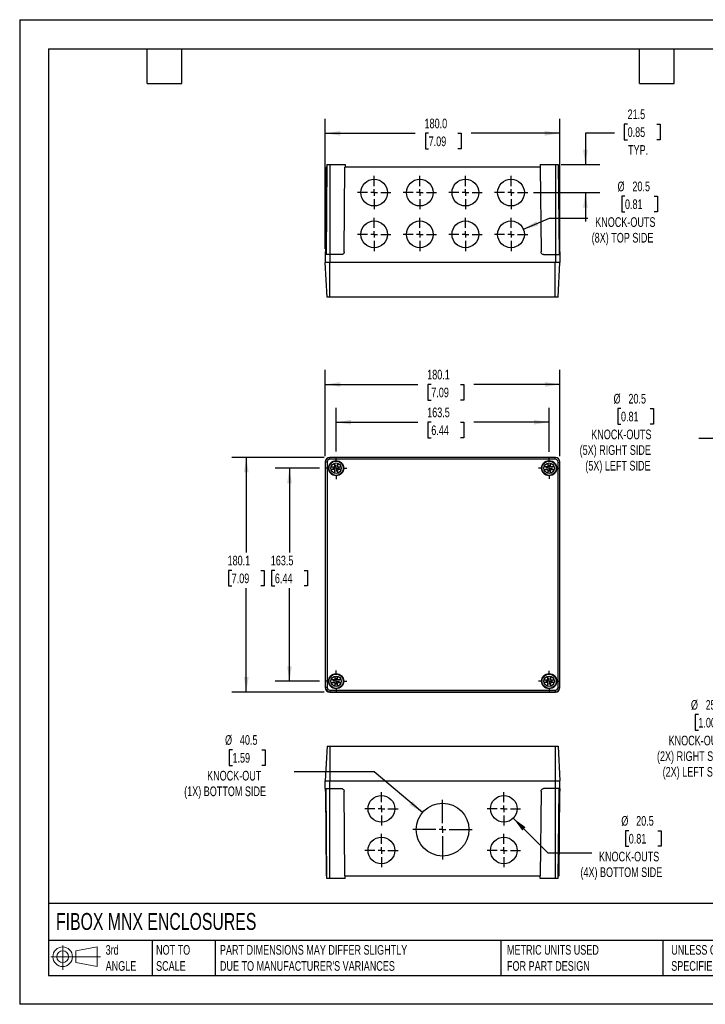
# Model space of a CAD drawing. Header units: millimetres. Extents: x 0 to 978, y 0 to 756.
# Tile 1 of 3: x 0 to 526, y 0 to 756. Entities that reach past the tile are written whole.
import ezdxf

# ---------------------------------------------------------------- set-up
doc = ezdxf.new("R2010")
doc.units = ezdxf.units.MM
doc.header["$LTSCALE"] = 3.5
doc.linetypes.add('CENTERX2', pattern=[20.32, 12.7, -2.54, 2.54, -2.54])
doc.layers.add('CENTER', color=40, linetype='CENTERX2')
doc.layers.add('DIMENSIONS', color=140, linetype='Continuous', lineweight=25)
doc.layers.add('TEXT', color=140, linetype='Continuous', lineweight=25)
doc.styles.add('SLDTEXTSTYLE0', font='TXT', dxfattribs={"width": 0.7})
doc.dimstyles.new('SLDDIMSTYLE0', dxfattribs={"dimtxt": 7.553027, "dimasz": 11.557, "dimexe": 0, "dimexo": 0.0625, "dimgap": 1.888257, "dimtad": 0, "dimtih": 1, "dimtoh": 1, "dimdec": 1, "dimrnd": 1e-09, "dimzin": 12, "dimdsep": 46, "dimtxsty": 'SLDTEXTSTYLE0', "dimsah": 1, "dimcen": 0.09, "dimadec": 0, "dimazin": 3, "dimtfac": 1, "dimtdec": 1, "dimtofl": 0, "dimtmove": 0, "dimatfit": 3, "dimfxl": 0, "dimfrac": 2, "dimtolj": 1, "dimtzin": 12, "dimarcsym": 0})
doc.dimstyles.new('SLDDIMSTYLE2', dxfattribs={"dimtxt": 7.553027, "dimasz": 11.557, "dimexe": 0, "dimexo": 0.0625, "dimgap": 1.888257, "dimtad": 0, "dimtih": 1, "dimtoh": 1, "dimdec": 1, "dimrnd": 1e-09, "dimzin": 12, "dimdsep": 46, "dimtxsty": 'SLDTEXTSTYLE0', "dimsah": 1, "dimcen": 0, "dimadec": 0, "dimazin": 3, "dimtfac": 1, "dimtdec": 1, "dimtofl": 0, "dimtmove": 0, "dimatfit": 3, "dimfxl": 0, "dimfrac": 2, "dimtolj": 1, "dimtzin": 12, "dimarcsym": 0})
doc.dimstyles.new('SLDDIMSTYLE3', dxfattribs={"dimtxt": 7.553027, "dimasz": 11.557, "dimexe": 0, "dimexo": 0.0625, "dimgap": 1.888257, "dimtad": 0, "dimtih": 1, "dimtoh": 1, "dimdec": 1, "dimrnd": 1e-09, "dimzin": 4, "dimdsep": 46, "dimtxsty": 'SLDTEXTSTYLE0', "dimsah": 1, "dimcen": 0.09, "dimadec": 0, "dimazin": 1, "dimtfac": 1, "dimtdec": 1, "dimtofl": 0, "dimtmove": 0, "dimatfit": 3, "dimfxl": 0, "dimfrac": 2, "dimtolj": 1, "dimtzin": 12, "dimarcsym": 0})
doc.dimstyles.new('SLDDIMSTYLE4', dxfattribs={"dimtxt": 7.553027, "dimasz": 11.557, "dimexe": 0, "dimexo": 0.0625, "dimgap": 1.888257, "dimtad": 0, "dimtih": 1, "dimtoh": 1, "dimdec": 1, "dimrnd": 1e-09, "dimzin": 12, "dimdsep": 46, "dimtxsty": 'SLDTEXTSTYLE0', "dimsah": 1, "dimcen": 0.09, "dimadec": 0, "dimazin": 3, "dimtfac": 1, "dimtdec": 1, "dimtmove": 0, "dimatfit": 0, "dimfxl": 0, "dimfrac": 2, "dimtolj": 1, "dimtzin": 12, "dimarcsym": 0})

# ---------------------------------------------------------------- blocks, each defined once
blk = doc.blocks.new('Block11')
at = {"color": 7, "linetype": 'Continuous', "lineweight": 18}
for p, q in [((9.06, 18.59), (9.06, 0)), ((19.18, 14.59), (35.61, 17.61)), ((35.61, 17.61), (35.61, 2.56)), ((0, 10.09), (38.06, 10.09)), ((19.18, 5.59), (19.18, 14.59)), ((19.18, 5.59), (35.61, 2.56))]:
    blk.add_line(p, q, dxfattribs=at)
for radius in [7.53, 4.5]:
    blk.add_circle((9.06, 10.09), radius, dxfattribs=at)
blk = doc.blocks.new('Block12')
at = {"color": 7, "linetype": 'Continuous'}
blk.add_blockref('Block11', (0, 0), dxfattribs=at)
blk = doc.blocks.new('_D')
at = {"layer": 'DIMENSIONS'}
for p, q in [((242.82, 424.24), (242.82, 457.85)), ((406.32, 423.94), (406.32, 457.85)), ((242.82, 446.74), (305.65, 446.74)), ((315.88, 446.74), (313.35, 446.74)), ((313.35, 446.74), (313.35, 434.74)), ((338.33, 446.74), (340.86, 446.74)), ((340.86, 446.74), (340.86, 434.74)), ((406.32, 446.74), (348.56, 446.74)), ((313.35, 434.74), (315.88, 434.74)), ((340.86, 434.74), (338.33, 434.74))]:
    blk.add_line(p, q, dxfattribs=at)
for points in [[(242.82, 446.74), (254.38, 444.96), (254.38, 448.52)], [(406.32, 446.74), (394.76, 448.52), (394.76, 444.96)]]:
    blk.add_solid(points, dxfattribs=at)
at = {"layer": 'DIMENSIONS', "char_height": 7.408, "attachment_point": 1, "style": 'SLDTEXTSTYLE0'}
for s, insert in [('163.5', (312.74, 457.98)), ('6.44', (315.88, 444.29))]:
    blk.add_mtext(s, dxfattribs=dict(at, insert=insert))
blk = doc.blocks.new('_D_1')
at = {"layer": 'DIMENSIONS'}
for p, q in [((234.52, 420.7), (234.52, 486.87)), ((414.62, 420.7), (414.62, 486.87)), ((234.52, 475.75), (305.65, 475.75)), ((315.88, 475.75), (313.35, 475.75)), ((313.35, 475.75), (313.35, 463.75)), ((338.33, 475.75), (340.86, 475.75)), ((340.86, 475.75), (340.86, 463.75)), ((414.62, 475.75), (348.56, 475.75)), ((313.35, 463.75), (315.88, 463.75)), ((340.86, 463.75), (338.33, 463.75))]:
    blk.add_line(p, q, dxfattribs=at)
for points in [[(234.52, 475.75), (246.08, 473.98), (246.08, 477.53)], [(414.62, 475.75), (403.06, 477.53), (403.06, 473.98)]]:
    blk.add_solid(points, dxfattribs=at)
at = {"layer": 'DIMENSIONS', "char_height": 7.408, "attachment_point": 1, "style": 'SLDTEXTSTYLE0'}
for s, insert in [('180.1', (312.74, 487)), ('7.09', (315.88, 473.3))]:
    blk.add_mtext(s, dxfattribs=dict(at, insert=insert))
blk = doc.blocks.new('_D_2')
at = {"layer": 'DIMENSIONS'}
for p, q in [((230.04, 411.45), (195.95, 411.45)), ((207.06, 411.45), (207.06, 346.74)), ((195.84, 333.05), (193.3, 333.05)), ((193.3, 333.05), (193.3, 321.05)), ((218.28, 333.05), (220.82, 333.05)), ((220.82, 333.05), (220.82, 321.05)), ((193.3, 321.05), (195.84, 321.05)), ((207.06, 247.95), (207.06, 319.35)), ((220.82, 321.05), (218.28, 321.05)), ((230.04, 247.95), (195.95, 247.95))]:
    blk.add_line(p, q, dxfattribs=at)
for points in [[(207.06, 411.45), (205.28, 399.9), (208.84, 399.9)], [(207.06, 247.95), (208.84, 259.51), (205.28, 259.51)]]:
    blk.add_solid(points, dxfattribs=at)
at = {"layer": 'DIMENSIONS', "char_height": 7.408, "attachment_point": 1, "style": 'SLDTEXTSTYLE0'}
for s, insert in [('163.5', (192.7, 344.29)), ('6.44', (195.84, 330.6))]:
    blk.add_mtext(s, dxfattribs=dict(at, insert=insert))
blk = doc.blocks.new('_D_3')
at = {"layer": 'DIMENSIONS'}
for p, q in [((233.58, 419.75), (162.8, 419.75)), ((173.91, 419.75), (173.91, 346.74)), ((162.69, 333.05), (160.15, 333.05)), ((160.15, 333.05), (160.15, 321.05)), ((185.14, 333.05), (187.67, 333.05)), ((187.67, 333.05), (187.67, 321.05)), ((160.15, 321.05), (162.69, 321.05)), ((173.91, 239.65), (173.91, 319.35)), ((187.67, 321.05), (185.14, 321.05)), ((233.58, 239.65), (162.8, 239.65))]:
    blk.add_line(p, q, dxfattribs=at)
for points in [[(173.91, 419.75), (172.13, 408.2), (175.69, 408.2)], [(173.91, 239.65), (175.69, 251.21), (172.13, 251.21)]]:
    blk.add_solid(points, dxfattribs=at)
at = {"layer": 'DIMENSIONS', "char_height": 7.408, "attachment_point": 1, "style": 'SLDTEXTSTYLE0'}
for s, insert in [('180.1', (159.55, 344.29)), ('7.09', (162.69, 330.6))]:
    blk.add_mtext(s, dxfattribs=dict(at, insert=insert))
blk = doc.blocks.new('SW_CENTERMARKSYMBOL_0')
at = {"layer": 'CENTER', "color": 0}
for p, q in [((0, 5.08), (0, 8.04)), ((-5.08, 0), (-8.04, 0)), ((0, 0), (-2.54, 0)), ((0, 0), (0, 2.54)), ((0, 0), (0, -2.54)), ((0, 0), (2.54, 0)), ((5.08, 0), (8.04, 0)), ((0, -5.08), (0, -8.04))]:
    blk.add_line(p, q, dxfattribs=at)
blk = doc.blocks.new('SW_CENTERMARKSYMBOL_1')
at = {"layer": 'CENTER', "color": 0}
for p, q in [((0, 5.08), (0, 8.04)), ((-5.08, 0), (-8.04, 0)), ((0, 0), (-2.54, 0)), ((0, 0), (0, 2.54)), ((0, 0), (0, -2.54)), ((0, 0), (2.54, 0)), ((5.08, 0), (8.04, 0)), ((0, -5.08), (0, -8.04))]:
    blk.add_line(p, q, dxfattribs=at)
blk = doc.blocks.new('SW_CENTERMARKSYMBOL_2')
at = {"layer": 'CENTER', "color": 0}
for p, q in [((0, 5.08), (0, 8.34)), ((-5.08, 0), (-8.34, 0)), ((0, 0), (-2.54, 0)), ((0, 0), (0, 2.54)), ((0, 0), (0, -2.54)), ((0, 0), (2.54, 0)), ((5.08, 0), (8.34, 0)), ((0, -5.08), (0, -8.34))]:
    blk.add_line(p, q, dxfattribs=at)
blk = doc.blocks.new('SW_CENTERMARKSYMBOL_3')
at = {"layer": 'CENTER', "color": 0}
for p, q in [((0, 5.08), (0, 8.34)), ((-5.08, 0), (-8.34, 0)), ((0, 0), (-2.54, 0)), ((0, 0), (0, 2.54)), ((0, 0), (0, -2.54)), ((0, 0), (2.54, 0)), ((5.08, 0), (8.34, 0)), ((0, -5.08), (0, -8.34))]:
    blk.add_line(p, q, dxfattribs=at)
blk = doc.blocks.new('_D_6')
at = {"layer": 'DIMENSIONS'}
for p, q in [((461.47, 457.25), (458.94, 457.25)), ((458.94, 457.25), (458.94, 445.24)), ((483.92, 457.25), (486.45, 457.25)), ((486.45, 457.25), (486.45, 445.24)), ((458.94, 445.24), (461.47, 445.24)), ((486.45, 445.24), (483.92, 445.24)), ((540.67, 434.28), (521.23, 434.28)), ((586.55, 389.37), (540.67, 434.28))]:
    blk.add_line(p, q, dxfattribs=at)
blk.add_solid([(586.55, 389.37), (579.54, 398.73), (577.05, 396.19)], dxfattribs=at)
at = {"layer": 'DIMENSIONS', "attachment_point": 1, "style": 'SLDTEXTSTYLE0'}
for s, insert, char_height in [('%%c', (455.77, 468.49), 7.408), ('20.5', (467.17, 468.49), 7.408), ('0.81', (461.47, 454.79), 7.408), ('KNOCK-OUTS', (438.64, 441.1), 7.408), ('(5X) RIGHT SIDE', (429.72, 429.09), 7.4083), ('(5X) LEFT SIDE', (434.07, 417.09), 7.4083)]:
    blk.add_mtext(s, dxfattribs=dict(at, insert=insert, char_height=char_height))
blk = doc.blocks.new('_D_8')
at = {"layer": 'DIMENSIONS'}
for p, q in [((622.58, 283.39), (600.05, 199.33)), ((520.85, 222.3), (518.32, 222.3)), ((518.32, 222.3), (518.32, 210.3)), ((543.3, 222.3), (545.83, 222.3)), ((545.83, 222.3), (545.83, 210.3)), ((518.32, 210.3), (520.85, 210.3)), ((545.83, 210.3), (543.3, 210.3)), ((600.05, 199.33), (580.61, 199.33))]:
    blk.add_line(p, q, dxfattribs=at)
blk.add_solid([(622.58, 283.39), (617.87, 272.69), (621.3, 271.77)], dxfattribs=at)
at = {"layer": 'DIMENSIONS', "attachment_point": 1, "style": 'SLDTEXTSTYLE0'}
for s, insert, char_height in [('%%c', (515.15, 233.54), 7.408), ('25.5', (526.55, 233.54), 7.408), ('1.00', (520.85, 219.85), 7.408), ('KNOCK-OUTS', (498.02, 206.15), 7.408), ('(2X) RIGHT SIDE', (489.1, 194.15), 7.4083), ('(2X) LEFT SIDE', (493.45, 182.14), 7.4083)]:
    blk.add_mtext(s, dxfattribs=dict(at, insert=insert, char_height=char_height))
blk = doc.blocks.new('_D_9')
at = {"layer": 'DIMENSIONS'}
for p, q in [((234.57, 579.87), (234.57, 679.59)), ((414.57, 579.87), (414.57, 679.59)), ((234.57, 668.48), (303.62, 668.48)), ((313.86, 668.48), (311.32, 668.48)), ((311.32, 668.48), (311.32, 656.47)), ((336.3, 668.48), (338.84, 668.48)), ((338.84, 668.48), (338.84, 656.47)), ((414.57, 668.48), (346.54, 668.48)), ((311.32, 656.47), (313.86, 656.47)), ((338.84, 656.47), (336.3, 656.47))]:
    blk.add_line(p, q, dxfattribs=at)
for points in [[(234.57, 668.48), (246.13, 666.7), (246.13, 670.25)], [(414.57, 668.48), (403.01, 670.25), (403.01, 666.7)]]:
    blk.add_solid(points, dxfattribs=at)
at = {"layer": 'DIMENSIONS', "char_height": 7.408, "attachment_point": 1, "style": 'SLDTEXTSTYLE0'}
for s, insert in [('180.0', (310.72, 679.72)), ('7.09', (313.86, 666.02))]:
    blk.add_mtext(s, dxfattribs=dict(at, insert=insert))
blk = doc.blocks.new('_D_10')
at = {"layer": 'DIMENSIONS'}
for p, q in [((466.54, 675.54), (464.01, 675.54)), ((464.01, 675.54), (464.01, 663.54)), ((488.99, 675.54), (491.52, 675.54)), ((491.52, 675.54), (491.52, 663.54)), ((456.4, 668.48), (434.17, 668.48)), ((434.17, 668.48), (434.17, 644.43)), ((464.01, 663.54), (466.54, 663.54)), ((491.52, 663.54), (488.99, 663.54)), ((415.57, 644.43), (445.28, 644.43)), ((394.31, 622.93), (445.28, 622.93)), ((434.17, 622.93), (434.17, 600.7))]:
    blk.add_line(p, q, dxfattribs=at)
for points in [[(434.17, 644.43), (435.95, 655.98), (432.39, 655.98)], [(434.17, 622.93), (432.39, 611.37), (435.95, 611.37)]]:
    blk.add_solid(points, dxfattribs=at)
at = {"layer": 'DIMENSIONS', "char_height": 7.408, "attachment_point": 1, "style": 'SLDTEXTSTYLE0'}
for s, insert in [('21.5', (466.54, 686.78)), ('0.85', (466.54, 673.09)), ('TYP.', (466.91, 659.39))]:
    blk.add_mtext(s, dxfattribs=dict(at, insert=insert))
blk = doc.blocks.new('_D_11')
at = {"layer": 'DIMENSIONS'}
for p, q in [((464.53, 620.19), (461.99, 620.19)), ((461.99, 620.19), (461.99, 608.19)), ((486.97, 620.19), (489.51, 620.19)), ((489.51, 620.19), (489.51, 608.19)), ((461.99, 608.19), (464.53, 608.19)), ((489.51, 608.19), (486.97, 608.19)), ((386.54, 594.85), (406.73, 603.22)), ((406.73, 603.22), (436.14, 603.22))]:
    blk.add_line(p, q, dxfattribs=at)
blk.add_solid([(386.54, 594.85), (397.9, 597.64), (396.53, 600.92)], dxfattribs=at)
at = {"layer": 'DIMENSIONS', "attachment_point": 1, "style": 'SLDTEXTSTYLE0'}
for s, insert, char_height in [('%%c', (458.83, 631.43), 7.408), ('20.5', (470.23, 631.43), 7.408), ('0.81', (464.53, 617.74), 7.408), ('KNOCK-OUTS', (441.7, 604.04), 7.408), ('(8X) TOP SIDE', (438.97, 592.04), 7.4083)]:
    blk.add_mtext(s, dxfattribs=dict(at, insert=insert, char_height=char_height))
blk = doc.blocks.new('SW_CENTERMARKSYMBOL_13')
at = {"layer": 'CENTER', "color": 0}
for p, q in [((0, 5.08), (0, 12.79)), ((-5.08, 0), (-12.79, 0)), ((0, 0), (-2.54, 0)), ((0, 0), (0, 2.54)), ((0, 0), (0, -2.54)), ((0, 0), (2.54, 0)), ((5.08, 0), (12.79, 0)), ((0, -5.08), (0, -12.79))]:
    blk.add_line(p, q, dxfattribs=at)
blk = doc.blocks.new('SW_CENTERMARKSYMBOL_14')
at = {"layer": 'CENTER', "color": 0}
for p, q in [((0, 5.08), (0, 12.79)), ((-5.08, 0), (-12.79, 0)), ((0, 0), (-2.54, 0)), ((0, 0), (0, 2.54)), ((0, 0), (0, -2.54)), ((0, 0), (2.54, 0)), ((5.08, 0), (12.79, 0)), ((0, -5.08), (0, -12.79))]:
    blk.add_line(p, q, dxfattribs=at)
blk = doc.blocks.new('SW_CENTERMARKSYMBOL_15')
at = {"layer": 'CENTER', "color": 0}
for p, q in [((0, 5.08), (0, 12.79)), ((-5.08, 0), (-12.79, 0)), ((0, 0), (-2.54, 0)), ((0, 0), (0, 2.54)), ((0, 0), (0, -2.54)), ((0, 0), (2.54, 0)), ((5.08, 0), (12.79, 0)), ((0, -5.08), (0, -12.79))]:
    blk.add_line(p, q, dxfattribs=at)
blk = doc.blocks.new('SW_CENTERMARKSYMBOL_16')
at = {"layer": 'CENTER', "color": 0}
for p, q in [((0, 5.08), (0, 12.79)), ((-5.08, 0), (-12.79, 0)), ((0, 0), (-2.54, 0)), ((0, 0), (0, 2.54)), ((0, 0), (0, -2.54)), ((0, 0), (2.54, 0)), ((5.08, 0), (12.79, 0)), ((0, -5.08), (0, -12.79))]:
    blk.add_line(p, q, dxfattribs=at)
blk = doc.blocks.new('SW_CENTERMARKSYMBOL_17')
at = {"layer": 'CENTER', "color": 0}
for p, q in [((0, 5.08), (0, 12.79)), ((-5.08, 0), (-12.79, 0)), ((0, 0), (-2.54, 0)), ((0, 0), (0, 2.54)), ((0, 0), (0, -2.54)), ((0, 0), (2.54, 0)), ((5.08, 0), (12.79, 0)), ((0, -5.08), (0, -12.79))]:
    blk.add_line(p, q, dxfattribs=at)
blk = doc.blocks.new('SW_CENTERMARKSYMBOL_18')
at = {"layer": 'CENTER', "color": 0}
for p, q in [((0, 5.08), (0, 12.79)), ((-5.08, 0), (-12.79, 0)), ((0, 0), (-2.54, 0)), ((0, 0), (0, 2.54)), ((0, 0), (0, -2.54)), ((0, 0), (2.54, 0)), ((5.08, 0), (12.79, 0)), ((0, -5.08), (0, -12.79))]:
    blk.add_line(p, q, dxfattribs=at)
blk = doc.blocks.new('SW_CENTERMARKSYMBOL_19')
at = {"layer": 'CENTER', "color": 0}
for p, q in [((0, 5.08), (0, 12.79)), ((-5.08, 0), (-12.79, 0)), ((0, 0), (-2.54, 0)), ((0, 0), (0, 2.54)), ((0, 0), (0, -2.54)), ((0, 0), (2.54, 0)), ((5.08, 0), (12.79, 0)), ((0, -5.08), (0, -12.79))]:
    blk.add_line(p, q, dxfattribs=at)
blk = doc.blocks.new('SW_CENTERMARKSYMBOL_20')
at = {"layer": 'CENTER', "color": 0}
for p, q in [((0, 5.08), (0, 12.79)), ((-5.08, 0), (-12.79, 0)), ((0, 0), (-2.54, 0)), ((0, 0), (0, 2.54)), ((0, 0), (0, -2.54)), ((0, 0), (2.54, 0)), ((5.08, 0), (12.79, 0)), ((0, -5.08), (0, -12.79))]:
    blk.add_line(p, q, dxfattribs=at)
blk = doc.blocks.new('_D_12')
at = {"layer": 'DIMENSIONS'}
for p, q in [((378.82, 142.81), (405.35, 116.29)), ((467.42, 133.26), (464.88, 133.26)), ((464.88, 133.26), (464.88, 121.25)), ((489.86, 133.26), (492.4, 133.26)), ((492.4, 133.26), (492.4, 121.25)), ((464.88, 121.25), (467.42, 121.25)), ((492.4, 121.25), (489.86, 121.25)), ((405.35, 116.29), (439.03, 116.29))]:
    blk.add_line(p, q, dxfattribs=at)
blk.add_solid([(378.82, 142.81), (385.73, 133.38), (388.25, 135.9)], dxfattribs=at)
at = {"layer": 'DIMENSIONS', "attachment_point": 1, "style": 'SLDTEXTSTYLE0'}
for s, insert, char_height in [('%%c', (461.72, 144.5), 7.408), ('20.5', (473.12, 144.5), 7.408), ('0.81', (467.42, 130.8), 7.408), ('KNOCK-OUTS', (444.59, 117.11), 7.408), ('(4X) BOTTOM SIDE', (430.35, 105.1), 7.4083)]:
    blk.add_mtext(s, dxfattribs=dict(at, insert=insert, char_height=char_height))
blk = doc.blocks.new('_D_13')
at = {"layer": 'DIMENSIONS'}
for p, q in [((163.31, 195.34), (160.77, 195.34)), ((160.77, 195.34), (160.77, 183.34)), ((185.75, 195.34), (188.29, 195.34)), ((188.29, 195.34), (188.29, 183.34)), ((160.77, 183.34), (163.31, 183.34)), ((188.29, 183.34), (185.75, 183.34)), ((272.06, 178.37), (210.76, 178.37)), ((309.1, 147.12), (272.06, 178.37))]:
    blk.add_line(p, q, dxfattribs=at)
blk.add_solid([(309.1, 147.12), (301.41, 155.93), (299.12, 153.21)], dxfattribs=at)
at = {"layer": 'DIMENSIONS', "attachment_point": 1, "style": 'SLDTEXTSTYLE0'}
for s, insert, char_height in [('%%c', (157.61, 206.58), 7.408), ('40.5', (169.01, 206.58), 7.408), ('1.59', (163.31, 192.89), 7.408), ('KNOCK-OUT', (143.85, 179.19), 7.408), ('(1X) BOTTOM SIDE', (126.24, 167.19), 7.4083)]:
    blk.add_mtext(s, dxfattribs=dict(at, insert=insert, char_height=char_height))
blk = doc.blocks.new('SW_CENTERMARKSYMBOL_21')
at = {"layer": 'CENTER', "color": 0}
for p, q in [((0, 5.08), (0, 22.79)), ((-5.08, 0), (-22.79, 0)), ((0, 0), (-2.54, 0)), ((0, 0), (0, 2.54)), ((0, 0), (0, -2.54)), ((0, 0), (2.54, 0)), ((5.08, 0), (22.79, 0)), ((0, -5.08), (0, -22.79))]:
    blk.add_line(p, q, dxfattribs=at)
blk = doc.blocks.new('SW_CENTERMARKSYMBOL_22')
at = {"layer": 'CENTER', "color": 0}
for p, q in [((0, 5.08), (0, 12.79)), ((-5.08, 0), (-12.79, 0)), ((0, 0), (-2.54, 0)), ((0, 0), (0, 2.54)), ((0, 0), (0, -2.54)), ((0, 0), (2.54, 0)), ((5.08, 0), (12.79, 0)), ((0, -5.08), (0, -12.79))]:
    blk.add_line(p, q, dxfattribs=at)
blk = doc.blocks.new('SW_CENTERMARKSYMBOL_23')
at = {"layer": 'CENTER', "color": 0}
for p, q in [((0, 5.08), (0, 12.79)), ((-5.08, 0), (-12.79, 0)), ((0, 0), (-2.54, 0)), ((0, 0), (0, 2.54)), ((0, 0), (0, -2.54)), ((0, 0), (2.54, 0)), ((5.08, 0), (12.79, 0)), ((0, -5.08), (0, -12.79))]:
    blk.add_line(p, q, dxfattribs=at)
blk = doc.blocks.new('SW_CENTERMARKSYMBOL_24')
at = {"layer": 'CENTER', "color": 0}
for p, q in [((0, 5.08), (0, 12.79)), ((-5.08, 0), (-12.79, 0)), ((0, 0), (-2.54, 0)), ((0, 0), (0, 2.54)), ((0, 0), (0, -2.54)), ((0, 0), (2.54, 0)), ((5.08, 0), (12.79, 0)), ((0, -5.08), (0, -12.79))]:
    blk.add_line(p, q, dxfattribs=at)
blk = doc.blocks.new('SW_CENTERMARKSYMBOL_25')
at = {"layer": 'CENTER', "color": 0}
for p, q in [((0, 5.08), (0, 12.79)), ((-5.08, 0), (-12.79, 0)), ((0, 0), (-2.54, 0)), ((0, 0), (0, 2.54)), ((0, 0), (0, -2.54)), ((0, 0), (2.54, 0)), ((5.08, 0), (12.79, 0)), ((0, -5.08), (0, -12.79))]:
    blk.add_line(p, q, dxfattribs=at)

msp = doc.modelspace()

# ---------------------------------------------------------------- linework, layer by layer
at = {"color": 7, "linetype": 'Continuous'}
for p, q in [((0.01, 755.66), (0.01, 0.01)), ((0.01, 755.66), (977.91, 755.66)), ((977.91, 0.01), (0.01, 0.01))]:
    msp.add_line(p, q, dxfattribs=at)
for p, q in [((235.16, 642.43), (234.59, 577.41)), ((235.81, 642.43), (235.16, 642.43)), ((235.82, 644.43), (235.22, 575.43)), ((235.82, 644.43), (238.02, 644.43)), ((238.02, 644.43), (238.02, 575.43)), ((238.02, 644.43), (249.79, 644.43)), ((249.04, 577.41), (249.61, 642.43)), ((399.54, 642.43), (249.61, 642.43)), ((249.79, 644.43), (249.81, 642.43)), ((399.35, 644.43), (399.34, 642.43)), ((399.35, 644.43), (411.12, 644.43)), ((399.54, 642.43), (400.1, 577.41)), ((411.12, 644.43), (411.12, 575.43)), ((411.12, 644.43), (413.32, 644.43)), ((413.32, 644.43), (413.92, 575.43)), ((413.34, 642.43), (413.98, 642.43)), ((414.55, 577.41), (413.98, 642.43)), ((234.57, 575.43), (234.52, 569.43)), ((238.02, 575.43), (234.57, 575.43)), ((234.59, 577.41), (235.24, 577.41)), ((238.02, 575.43), (238.02, 569.43)), ((247.04, 575.43), (238.02, 575.43)), ((402.1, 575.43), (411.12, 575.43)), ((411.12, 575.43), (411.12, 569.43)), ((411.12, 575.43), (414.57, 575.43)), ((413.9, 577.41), (414.55, 577.41)), ((414.57, 575.43), (414.62, 569.43)), ((238.02, 569.43), (234.52, 569.43)), ((235.97, 542.83), (234.57, 569.43)), ((411.12, 569.43), (238.02, 569.43)), ((238.07, 542.83), (238.07, 569.43)), ((411.07, 542.83), (411.07, 569.43)), ((414.62, 569.43), (411.12, 569.43)), ((413.18, 542.83), (414.57, 569.43)), ((238.07, 542.83), (235.97, 542.83)), ((411.07, 542.83), (238.07, 542.83)), ((413.18, 542.83), (411.07, 542.83)), ((234.52, 416.25), (234.52, 243.15)), ((235.97, 416.2), (234.57, 416.2)), ((234.57, 416.2), (234.57, 243.2)), ((235.97, 416.2), (235.97, 243.2)), ((411.12, 419.75), (238.02, 419.75)), ((238.07, 418.31), (238.07, 419.7)), ((411.07, 419.7), (238.07, 419.7)), ((411.07, 418.31), (238.07, 418.31)), ((411.07, 418.31), (411.07, 419.7)), ((413.18, 416.2), (414.57, 416.2)), ((413.18, 243.2), (413.18, 416.2)), ((414.57, 243.2), (414.57, 416.2)), ((414.62, 243.15), (414.62, 416.25)), ((238.95, 412.45), (241.82, 412.45)), ((241.82, 410.45), (238.95, 410.45)), ((241.82, 412.45), (241.82, 415.33)), ((241.82, 407.58), (241.82, 410.45)), ((243.82, 415.33), (243.82, 412.45)), ((243.82, 412.45), (246.69, 412.45)), ((246.69, 410.45), (243.82, 410.45)), ((243.82, 410.45), (243.82, 407.58)), ((405.32, 412.45), (402.45, 412.45)), ((402.45, 410.45), (405.32, 410.45)), ((405.32, 415.33), (405.32, 412.45)), ((405.32, 410.45), (405.32, 407.58)), ((407.32, 412.45), (407.32, 415.33)), ((410.19, 412.45), (407.32, 412.45)), ((407.32, 410.45), (410.19, 410.45)), ((407.32, 407.58), (407.32, 410.45)), ((241.82, 251.83), (241.82, 248.95)), ((243.82, 248.95), (243.82, 251.83)), ((405.32, 248.95), (405.32, 251.83)), ((407.32, 251.83), (407.32, 248.95)), ((235.97, 243.2), (234.57, 243.2)), ((241.82, 248.95), (238.95, 248.95)), ((238.95, 246.95), (241.82, 246.95)), ((241.82, 246.95), (241.82, 244.08)), ((246.69, 248.95), (243.82, 248.95)), ((243.82, 246.95), (246.69, 246.95)), ((243.82, 244.08), (243.82, 246.95)), ((402.45, 248.95), (405.32, 248.95)), ((405.32, 246.95), (402.45, 246.95)), ((405.32, 244.08), (405.32, 246.95)), ((407.32, 248.95), (410.19, 248.95)), ((407.32, 246.95), (407.32, 244.08)), ((410.19, 246.95), (407.32, 246.95)), ((413.18, 243.2), (414.57, 243.2)), ((238.02, 239.65), (411.12, 239.65)), ((238.07, 241.1), (411.07, 241.1)), ((238.07, 241.1), (238.07, 239.7)), ((238.07, 239.7), (411.07, 239.7)), ((411.07, 241.1), (411.07, 239.7)), ((235.97, 198.16), (234.57, 171.56)), ((235.97, 198.16), (238.07, 198.16)), ((238.07, 198.16), (238.07, 171.56)), ((238.07, 198.16), (411.07, 198.16)), ((411.07, 198.16), (411.07, 171.56)), ((411.07, 198.16), (413.18, 198.16)), ((413.18, 198.16), (414.57, 171.56)), ((234.52, 171.56), (238.02, 171.56)), ((234.57, 165.56), (234.52, 171.56)), ((238.02, 165.56), (238.02, 171.56)), ((238.02, 171.56), (411.12, 171.56)), ((411.12, 165.56), (411.12, 171.56)), ((411.12, 171.56), (414.62, 171.56)), ((414.57, 165.56), (414.62, 171.56)), ((234.57, 165.56), (238.02, 165.56)), ((235.24, 163.58), (234.59, 163.58)), ((234.59, 163.58), (235.16, 98.56)), ((235.82, 96.56), (235.22, 165.56)), ((238.02, 165.56), (247.04, 165.56)), ((238.02, 96.56), (238.02, 165.56)), ((249.61, 98.56), (249.04, 163.58)), ((400.1, 163.58), (399.54, 98.56)), ((411.12, 165.56), (402.1, 165.56)), ((414.57, 165.56), (411.12, 165.56)), ((411.12, 96.56), (411.12, 165.56)), ((413.32, 96.56), (413.92, 165.56)), ((414.55, 163.58), (413.9, 163.58)), ((413.98, 98.56), (414.55, 163.58)), ((235.81, 98.56), (235.16, 98.56)), ((249.61, 98.56), (399.54, 98.56)), ((249.79, 96.56), (249.81, 98.56)), ((399.35, 96.56), (399.34, 98.56)), ((413.34, 98.56), (413.98, 98.56)), ((238.02, 96.56), (235.82, 96.56)), ((249.79, 96.56), (238.02, 96.56)), ((411.12, 96.56), (399.35, 96.56)), ((413.32, 96.56), (411.12, 96.56))]:
    msp.add_line(p, q)
for centre, radius in [((272.07, 622.93), 10.25), ((307.07, 622.93), 10.25), ((342.07, 622.93), 10.25), ((377.07, 622.93), 10.25), ((272.07, 590.93), 10.25), ((307.07, 590.93), 10.25), ((342.07, 590.93), 10.25), ((377.07, 590.93), 10.25), ((242.82, 411.45), 5.8), ((242.82, 411.45), 5.5), ((406.32, 411.45), 5.8), ((406.32, 411.45), 5.5), ((242.82, 411.45), 4), ((406.32, 411.45), 4), ((242.82, 247.95), 5.8), ((242.82, 247.95), 5.5), ((242.82, 247.95), 4), ((406.32, 247.95), 5.8), ((406.32, 247.95), 5.5), ((406.32, 247.95), 4), ((277.57, 150.06), 10.25), ((371.57, 150.06), 10.25), ((324.57, 134.06), 20.25), ((277.57, 118.06), 10.25), ((371.57, 118.06), 10.25)]:
    msp.add_circle(centre, radius)
for centre, radius, start, end in [((238.02, 416.25), 3.5, 90, 180), ((238.07, 416.2), 3.5, 90, 180), ((238.07, 416.2), 2.11, 90, 180), ((411.07, 416.2), 3.5, 0, 90), ((411.07, 416.2), 2.11, 0, 90), ((411.12, 416.25), 3.5, 0, 90), ((238.02, 243.15), 3.5, 180, 270), ((238.07, 243.2), 3.5, 180, 270), ((238.07, 243.2), 2.11, 180, 270), ((411.07, 243.2), 2.11, 270, 0), ((411.07, 243.2), 3.5, 270, 0), ((411.12, 243.15), 3.5, 270, 0)]:
    msp.add_arc(centre, radius, start, end)
for points in [[(234.57, 575.43), (234.57, 575.43), (234.57, 575.47), (234.58, 575.66), (234.58, 575.81), (234.58, 576.2), (234.58, 576.43), (234.59, 576.92), (234.59, 577.17), (234.59, 577.41)], [(249.04, 577.41), (249.04, 577.17), (248.99, 576.92), (248.79, 576.43), (248.64, 576.2), (248.25, 575.81), (248.02, 575.66), (247.53, 575.47), (247.27, 575.43), (247.04, 575.43)], [(402.1, 575.43), (401.87, 575.43), (401.62, 575.47), (401.13, 575.66), (400.89, 575.81), (400.5, 576.2), (400.35, 576.43), (400.15, 576.92), (400.11, 577.17), (400.1, 577.41)], [(414.55, 577.41), (414.55, 577.17), (414.56, 576.92), (414.56, 576.43), (414.56, 576.2), (414.57, 575.81), (414.57, 575.66), (414.57, 575.47), (414.57, 575.43), (414.57, 575.43)], [(234.59, 163.58), (234.59, 163.81), (234.59, 164.07), (234.58, 164.55), (234.58, 164.79), (234.58, 165.17), (234.58, 165.33), (234.57, 165.52), (234.57, 165.56), (234.57, 165.56)], [(247.04, 165.56), (247.27, 165.56), (247.53, 165.52), (248.02, 165.33), (248.25, 165.17), (248.64, 164.79), (248.79, 164.55), (248.99, 164.07), (249.04, 163.81), (249.04, 163.58)], [(400.1, 163.58), (400.11, 163.81), (400.15, 164.07), (400.35, 164.55), (400.5, 164.79), (400.89, 165.17), (401.13, 165.33), (401.62, 165.52), (401.87, 165.56), (402.1, 165.56)], [(414.57, 165.56), (414.57, 165.56), (414.57, 165.52), (414.57, 165.33), (414.57, 165.17), (414.56, 164.79), (414.56, 164.55), (414.56, 164.07), (414.55, 163.81), (414.55, 163.58)]]:
    msp.add_open_spline(points, degree=3, knots=[0, 0, 0, 0, 0.25, 0.25, 0.5, 0.5, 0.75, 0.75, 1, 1, 1, 1])
at = {"layer": 'TEXT'}
for p, q in [((22.22, 733.42), (955.67, 733.42)), ((22.22, 733.42), (22.22, 22.22)), ((97.79, 706.75), (97.79, 733.42)), ((124.46, 706.75), (124.46, 733.42)), ((475.61, 706.75), (475.61, 733.42)), ((502.28, 706.75), (502.28, 733.42)), ((97.79, 706.75), (124.46, 706.75)), ((475.61, 706.75), (502.28, 706.75)), ((955.67, 77.44), (22.22, 77.44)), ((955.67, 48.89), (22.22, 48.89)), ((101.66, 48.89), (101.66, 22.22)), ((149.93, 48.89), (149.93, 22.22)), ((369.19, 48.89), (369.19, 22.22)), ((493.49, 48.89), (493.49, 22.22)), ((22.22, 22.22), (955.67, 22.22))]:
    msp.add_line(p, q, dxfattribs=at)

# ---------------------------------------------------------------- block references
at = {"layer": 'CENTER'}
for name, p in [('SW_CENTERMARKSYMBOL_14', (272.07, 622.93)), ('SW_CENTERMARKSYMBOL_15', (307.07, 622.93)), ('SW_CENTERMARKSYMBOL_16', (342.07, 622.93)), ('SW_CENTERMARKSYMBOL_20', (377.07, 622.93)), ('SW_CENTERMARKSYMBOL_19', (272.07, 590.93)), ('SW_CENTERMARKSYMBOL_18', (307.07, 590.93)), ('SW_CENTERMARKSYMBOL_17', (342.07, 590.93)), ('SW_CENTERMARKSYMBOL_13', (377.07, 590.93)), ('SW_CENTERMARKSYMBOL_2', (242.82, 411.45)), ('SW_CENTERMARKSYMBOL_0', (406.32, 411.45)), ('SW_CENTERMARKSYMBOL_3', (242.82, 247.95)), ('SW_CENTERMARKSYMBOL_1', (406.32, 247.95)), ('SW_CENTERMARKSYMBOL_22', (277.57, 150.06)), ('SW_CENTERMARKSYMBOL_25', (371.57, 150.06)), ('SW_CENTERMARKSYMBOL_21', (324.57, 134.06)), ('SW_CENTERMARKSYMBOL_23', (277.57, 118.06)), ('SW_CENTERMARKSYMBOL_24', (371.57, 118.06))]:
    msp.add_blockref(name, p, dxfattribs=at)
at = {"layer": 'TEXT'}
msp.add_blockref('Block12', (23.93, 26.44), dxfattribs=at)

# ---------------------------------------------------------------- texts
at = {"layer": 'TEXT', "attachment_point": 1, "style": 'SLDTEXTSTYLE0'}
for s, insert, char_height in [('FIBOX MNX ENCLOSURES', (27.88, 70.08), 12.9646), ('3rd^JANGLE', (65.98, 45.49), 7.408), ('NOT TO^JSCALE', (104.67, 45.49), 7.4083), ("PART DIMENSIONS MAY DIFFER SLIGHTLY ^JDUE TO MANUFACTURER'S VARIANCES", (153.69, 45.49), 7.4083), ('METRIC UNITS USED ^JFOR PART DESIGN', (373.99, 45.49), 7.4083), ('UNLESS OTHERWISE ^JSPECIFIED UNITS ARE:', (500.04, 45.49), 7.4083)]:
    msp.add_mtext(s, dxfattribs=dict(at, insert=insert, char_height=char_height))

# ---------------------------------------------------------------- dimensions: what is measured, and where the dimension line sits
at = {"layer": 'DIMENSIONS'}
dim = msp.add_linear_dim(base=(434.17, 622.93), p1=(411.12, 644.43), p2=(389.86, 622.93), angle=90, text='<>\\PTYP.', dimstyle='SLDDIMSTYLE4', dxfattribs=at)
dim.commit()
dim.dimension.update_dxf_attribs({"geometry": '_D_10', "text_midpoint": (434.17, 668.48), "dimtype": 160})
for base, p1, p2, dimstyle, picture, middle in [((414.57, 668.48), (234.57, 575.43), (414.57, 575.43), 'SLDDIMSTYLE3', '_D_9', (325.08, 668.48)), ((414.62, 475.75), (234.52, 416.25), (414.62, 416.25), 'SLDDIMSTYLE0', '_D_1', (327.1, 475.75)), ((406.32, 446.74), (242.82, 419.79), (406.32, 419.49), 'SLDDIMSTYLE0', '_D', (327.1, 446.74))]:
    dim = msp.add_linear_dim(base=base, p1=p1, p2=p2, dimstyle=dimstyle, dxfattribs=at)
    dim.commit()
    dim.dimension.update_dxf_attribs({"geometry": picture, "text_midpoint": middle, "dimtype": 160})
for p1, p2, text, picture, middle in [((367.6, 587), (386.54, 594.85), '<>\\PKNOCK-OUTS\\P(8X) TOP SIDE', '_D_11', (475.75, 607.13)), ((601.2, 375.03), (586.55, 389.37), '<>\\PKNOCK-OUTS\\P(5X) RIGHT SIDE\\P(5X) LEFT SIDE', '_D_6', (472.69, 438.18)), ((629.18, 308.02), (622.58, 283.39), '<>\\PKNOCK-OUTS\\P(2X) RIGHT SIDE\\P(2X) LEFT SIDE', '_D_8', (532.08, 203.23)), ((340.05, 121), (309.1, 147.12), '<>\\PKNOCK-OUT\\P(1X) BOTTOM SIDE', '_D_13', (174.53, 182.27)), ((364.32, 157.31), (378.82, 142.81), '<>\\PKNOCK-OUTS\\P(4X) BOTTOM SIDE', '_D_12', (478.64, 120.19))]:
    dim = msp.add_diameter_dim_2p(p1=p1, p2=p2, text=text, dimstyle='SLDDIMSTYLE2', dxfattribs=at)
    dim.commit()
    dim.dimension.update_dxf_attribs({"geometry": picture, "text_midpoint": middle, "dimtype": 163})
for base, p1, p2, picture, middle in [((173.91, 239.65), (238.02, 419.75), (238.02, 239.65), '_D_3', (173.91, 333.05)), ((207.06, 247.95), (234.48, 411.45), (234.48, 247.95), '_D_2', (207.06, 333.05))]:
    dim = msp.add_linear_dim(base=base, p1=p1, p2=p2, angle=90, dimstyle='SLDDIMSTYLE0', dxfattribs=at)
    dim.commit()
    dim.dimension.update_dxf_attribs({"geometry": picture, "text_midpoint": middle, "dimtype": 160})

doc.saveas('drawing.dxf')
